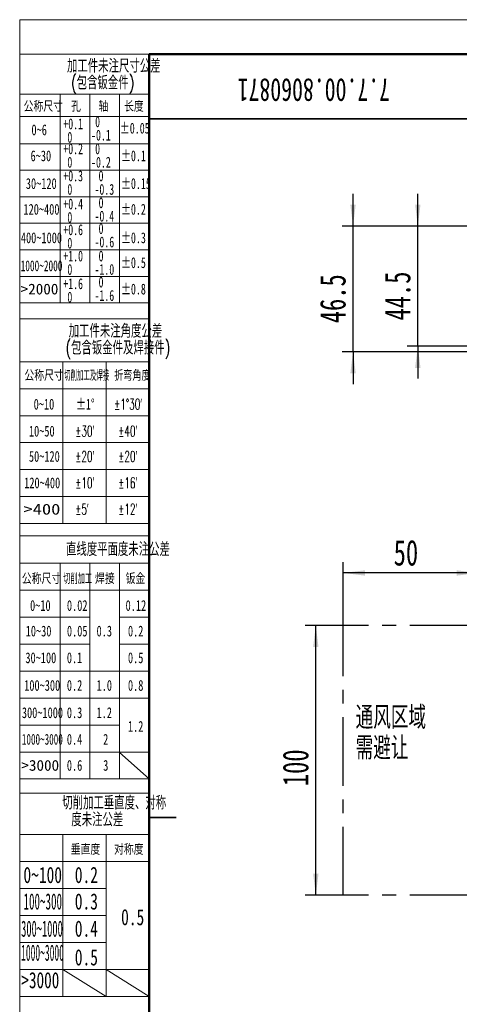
# Model space of a CAD drawing. Header units: millimetres. Extents: x 0 to 420, y 0 to 297.
# Tile 16 of 119: x 0 to 81, y 115 to 297. Entities that reach past the tile are written whole.
import ezdxf

# ---------------------------------------------------------------- set-up
doc = ezdxf.new("R2010")
doc.units = ezdxf.units.MM
doc.linetypes.add('CENTERX2', pattern=[20.32, 12.7, -2.54, 2.54, -2.54])
doc.layers.add('标注层', color=150, linetype='Continuous')
doc.styles.add('SLDTEXTSTYLE0', font='TXT', dxfattribs={"width": 0.7, "bigfont": 'bigfont'})
doc.styles.add('SLDTEXTSTYLE10', font='TXT', dxfattribs={"width": 1.253219})
doc.styles.add('SLDTEXTSTYLE11', font='TXT', dxfattribs={"width": 0.477371, "bigfont": 'bigfont'})
doc.styles.add('SLDTEXTSTYLE12', font='TXT', dxfattribs={"width": 0.618901})
doc.styles.add('SLDTEXTSTYLE13', font='TXT', dxfattribs={"width": 0.499682})
doc.styles.add('SLDTEXTSTYLE14', font='TXT', dxfattribs={"width": 0.472346})
doc.styles.add('SLDTEXTSTYLE15', font='TXT', dxfattribs={"width": 0.431677})
doc.styles.add('SLDTEXTSTYLE16', font='TXT', dxfattribs={"width": 0.689585})
doc.styles.add('SLDTEXTSTYLE2', font='TXT', dxfattribs={"width": 0.7})
doc.styles.add('SLDTEXTSTYLE4', font='TXT', dxfattribs={"width": 0.67})
doc.styles.add('SLDTEXTSTYLE5', font='TXT', dxfattribs={"width": 0.677991})
doc.styles.add('SLDTEXTSTYLE6', font='TXT', dxfattribs={"width": 0.631687})
doc.styles.add('SLDTEXTSTYLE7', font='TXT', dxfattribs={"width": 1.026693})
doc.styles.add('SLDTEXTSTYLE8', font='TXT', dxfattribs={"width": 0.601124, "bigfont": 'bigfont'})
doc.styles.add('SLDTEXTSTYLE9', font='TXT', dxfattribs={"width": 0.427578, "bigfont": 'bigfont'})
doc.dimstyles.new('SLDDIMSTYLE0', dxfattribs={"dimtxt": 5.457031, "dimasz": 4, "dimexe": 0, "dimexo": 0.0625, "dimgap": 1.364258, "dimtad": 2, "dimlfac": 2, "dimrnd": 1e-09, "dimzin": 12, "dimdsep": 46, "dimtxsty": 'SLDTEXTSTYLE2', "dimsah": 1, "dimcen": 0.09, "dimadec": 0, "dimazin": 3, "dimtfac": 1, "dimtdec": 3, "dimtmove": 0, "dimatfit": 0, "dimfxl": 1, "dimfrac": 2, "dimtolj": 1, "dimtzin": 12, "dimarcsym": 0})
doc.dimstyles.new('SLDDIMSTYLE1', dxfattribs={"dimtxt": 5.457031, "dimasz": 4, "dimexe": 0, "dimexo": 0.0625, "dimgap": 1.364258, "dimtad": 2, "dimlfac": 2, "dimrnd": 1e-09, "dimzin": 12, "dimdsep": 46, "dimtxsty": 'SLDTEXTSTYLE2', "dimsah": 1, "dimcen": 0.09, "dimadec": 0, "dimazin": 3, "dimtfac": 1, "dimtdec": 3, "dimtofl": 0, "dimtmove": 0, "dimatfit": 3, "dimfxl": 1, "dimfrac": 2, "dimtolj": 1, "dimtzin": 12, "dimarcsym": 0})

# ---------------------------------------------------------------- blocks, each defined once
blk = doc.blocks.new('SW_NOTE_0')
at = {"layer": '标注层', "color": 0, "char_height": 4.233, "attachment_point": 1, "style": 'SLDTEXTSTYLE0'}
for s, insert in [('通风区域', (0, 5.46)), ('需避让', (0, -0.19))]:
    blk.add_mtext(s, dxfattribs=dict(at, insert=insert))
blk = doc.blocks.new('SW_NOTE_5')
at = {"layer": '标注层', "color": 0, "char_height": 2.5, "attachment_point": 2, "style": 'SLDTEXTSTYLE0'}
for s, insert in [('加工件未注尺寸公差', (15.47, 3.22)), ('(包含钣金件)', (13.41, 0.11))]:
    blk.add_mtext(s, dxfattribs=dict(at, insert=insert))
blk = doc.blocks.new('SW_NOTE_6')
at = {"layer": '标注层', "color": 0, "char_height": 2, "attachment_point": 1, "style": 'SLDTEXTSTYLE4'}
for s, insert in [('0', (0.75, 2.58)), ('-0.1', (0, 0.09))]:
    blk.add_mtext(s, dxfattribs=dict(at, insert=insert))
blk = doc.blocks.new('SW_NOTE_7')
at = {"layer": '标注层', "color": 0, "char_height": 2, "attachment_point": 1, "style": 'SLDTEXTSTYLE4'}
for s, insert in [('+0.1', (0, 2.58)), ('0', (0.75, 0.09))]:
    blk.add_mtext(s, dxfattribs=dict(at, insert=insert))
blk = doc.blocks.new('SW_NOTE_8')
at = {"layer": '标注层', "color": 0, "char_height": 2, "attachment_point": 1, "style": 'SLDTEXTSTYLE4'}
for s, insert in [('+0.2', (0, 2.58)), ('0', (0.75, 0.09))]:
    blk.add_mtext(s, dxfattribs=dict(at, insert=insert))
blk = doc.blocks.new('SW_NOTE_9')
at = {"layer": '标注层', "color": 0, "char_height": 2, "attachment_point": 1, "style": 'SLDTEXTSTYLE4'}
for s, insert in [('+0.3', (0, 2.58)), ('0', (0.75, 0.09))]:
    blk.add_mtext(s, dxfattribs=dict(at, insert=insert))
blk = doc.blocks.new('SW_NOTE_10')
at = {"layer": '标注层', "color": 0, "char_height": 2, "attachment_point": 1, "style": 'SLDTEXTSTYLE4'}
for s, insert in [('+0.4', (0, 2.58)), ('0', (0.75, 0.09))]:
    blk.add_mtext(s, dxfattribs=dict(at, insert=insert))
blk = doc.blocks.new('SW_NOTE_11')
at = {"layer": '标注层', "color": 0, "char_height": 2, "attachment_point": 1, "style": 'SLDTEXTSTYLE4'}
for s, insert in [('0', (0.75, 2.58)), ('-0.2', (0, 0.09))]:
    blk.add_mtext(s, dxfattribs=dict(at, insert=insert))
blk = doc.blocks.new('SW_NOTE_12')
at = {"layer": '标注层', "color": 0, "char_height": 2, "attachment_point": 1, "style": 'SLDTEXTSTYLE4'}
for s, insert in [('0', (0.75, 2.58)), ('-0.3', (0, 0.09))]:
    blk.add_mtext(s, dxfattribs=dict(at, insert=insert))
blk = doc.blocks.new('SW_NOTE_13')
at = {"layer": '标注层', "color": 0, "char_height": 2, "attachment_point": 1, "style": 'SLDTEXTSTYLE4'}
for s, insert in [('0', (0.75, 2.58)), ('-0.4', (0, 0.09))]:
    blk.add_mtext(s, dxfattribs=dict(at, insert=insert))
blk = doc.blocks.new('SW_NOTE_14')
at = {"layer": '标注层', "color": 0, "char_height": 2, "attachment_point": 1, "style": 'SLDTEXTSTYLE4'}
for s, insert in [('+0.6', (0, 2.58)), ('0', (0.75, 0.09))]:
    blk.add_mtext(s, dxfattribs=dict(at, insert=insert))
blk = doc.blocks.new('SW_NOTE_15')
at = {"layer": '标注层', "color": 0, "char_height": 2, "attachment_point": 1, "style": 'SLDTEXTSTYLE4'}
for s, insert in [('0', (0.75, 2.58)), ('-0.6', (0, 0.09))]:
    blk.add_mtext(s, dxfattribs=dict(at, insert=insert))
blk = doc.blocks.new('SW_NOTE_16')
at = {"layer": '标注层', "color": 0, "char_height": 2, "attachment_point": 1, "style": 'SLDTEXTSTYLE4'}
for s, insert in [('+1.0', (0, 2.58)), ('0', (0.75, 0.09))]:
    blk.add_mtext(s, dxfattribs=dict(at, insert=insert))
blk = doc.blocks.new('SW_NOTE_17')
at = {"layer": '标注层', "color": 0, "char_height": 2, "attachment_point": 1, "style": 'SLDTEXTSTYLE4'}
for s, insert in [('0', (0.75, 2.58)), ('-1.0', (0, 0.09))]:
    blk.add_mtext(s, dxfattribs=dict(at, insert=insert))
blk = doc.blocks.new('SW_NOTE_18')
at = {"layer": '标注层', "color": 0, "char_height": 2, "attachment_point": 1, "style": 'SLDTEXTSTYLE4'}
for s, insert in [('+1.6', (0, 2.58)), ('0', (0.75, 0.09))]:
    blk.add_mtext(s, dxfattribs=dict(at, insert=insert))
blk = doc.blocks.new('SW_NOTE_19')
at = {"layer": '标注层', "color": 0, "char_height": 2, "attachment_point": 1, "style": 'SLDTEXTSTYLE4'}
for s, insert in [('0', (0.75, 2.58)), ('-1.6', (0, 0.09))]:
    blk.add_mtext(s, dxfattribs=dict(at, insert=insert))
blk = doc.blocks.new('SW_NOTE_20')
at = {"layer": '标注层', "color": 0, "char_height": 2.5, "attachment_point": 2, "style": 'SLDTEXTSTYLE0'}
for s, insert in [('加工件未注角度公差', (15.47, 3.22)), ('(包含钣金件及焊接件)', (15.91, 0.11))]:
    blk.add_mtext(s, dxfattribs=dict(at, insert=insert))
blk = doc.blocks.new('SW_NOTE_21')
at = {"layer": '标注层', "color": 0, "char_height": 2.5, "attachment_point": 2, "style": 'SLDTEXTSTYLE0'}
for s, insert in [('切削加工垂直度、对称', (17.19, 3.22)), ('度未注公差', (14.06, 0.11))]:
    blk.add_mtext(s, dxfattribs=dict(at, insert=insert))
blk = doc.blocks.new('_D')
at = {"layer": '标注层'}
for p, q in [((61.73, 259.11), (61.73, 265.11)), ((92.11, 259.11), (59.73, 259.11)), ((61.73, 235.86), (61.73, 259.11)), ((90.91, 235.86), (59.73, 235.86)), ((61.73, 235.86), (61.73, 229.86))]:
    blk.add_line(p, q, dxfattribs=at)
for points in [[(61.73, 259.11), (62.23, 263.11), (61.23, 263.11)], [(61.73, 235.86), (61.23, 231.86), (62.23, 231.86)]]:
    blk.add_solid(points, dxfattribs=at)
at = {"layer": '标注层', "insert": (55.59, 241.14), "char_height": 4.762, "attachment_point": 1, "rotation": 90, "style": 'SLDTEXTSTYLE2'}
blk.add_mtext('46.5', dxfattribs=at)
blk = doc.blocks.new('_D_1')
at = {"layer": '标注层'}
for p, q in [((73.73, 259.11), (73.73, 265.11)), ((92.11, 259.11), (71.73, 259.11)), ((73.73, 236.86), (73.73, 259.11)), ((84.93, 236.86), (71.73, 236.86)), ((73.73, 236.86), (73.73, 230.86))]:
    blk.add_line(p, q, dxfattribs=at)
for points in [[(73.73, 259.11), (74.23, 263.11), (73.23, 263.11)], [(73.73, 236.86), (73.23, 232.86), (74.23, 232.86)]]:
    blk.add_solid(points, dxfattribs=at)
at = {"layer": '标注层', "insert": (67.59, 241.64), "char_height": 4.762, "attachment_point": 1, "rotation": 90, "style": 'SLDTEXTSTYLE2'}
blk.add_mtext('44.5', dxfattribs=at)
blk = doc.blocks.new('_D_3')
at = {"layer": '标注层'}
for p, q in [((59.93, 185.09), (59.93, 196.84)), ((84.93, 185.09), (84.93, 196.84)), ((84.93, 194.84), (59.93, 194.84))]:
    blk.add_line(p, q, dxfattribs=at)
for points in [[(59.93, 194.84), (63.93, 194.34), (63.93, 195.34)], [(84.93, 194.84), (80.93, 195.34), (80.93, 194.34)]]:
    blk.add_solid(points, dxfattribs=at)
at = {"layer": '标注层', "insert": (69.26, 200.98), "char_height": 4.762, "attachment_point": 1, "style": 'SLDTEXTSTYLE2'}
blk.add_mtext('50', dxfattribs=at)
blk = doc.blocks.new('_D_4')
at = {"layer": '标注层'}
for p, q in [((59.93, 185.09), (52.84, 185.09)), ((54.84, 135.09), (54.84, 185.09)), ((59.93, 135.09), (52.84, 135.09))]:
    blk.add_line(p, q, dxfattribs=at)
for points in [[(54.84, 185.09), (54.34, 181.09), (55.34, 181.09)], [(54.84, 135.09), (55.34, 139.09), (54.34, 139.09)]]:
    blk.add_solid(points, dxfattribs=at)
at = {"layer": '标注层', "insert": (48.7, 155.33), "char_height": 4.762, "attachment_point": 1, "rotation": 90, "style": 'SLDTEXTSTYLE2'}
blk.add_mtext('100', dxfattribs=at)

msp = doc.modelspace()

# ---------------------------------------------------------------- linework, layer by layer
at = {"color": 7, "linetype": 'Continuous', "lineweight": 18}
for q in [(419.993, 297.3966), (-0.0005, 0.3966)]:
    msp.add_line((-0.0005, 297.3966), q, dxfattribs=at)
at = {"color": 1, "linetype": 'Continuous', "lineweight": 18}
for p, q in [((23.9959, 290.9894), (-0.0005, 290.9894)), ((-0.0005, 290.9894), (-0.0005, 0.3966)), ((7.4931, 283.5731), (-0.0005, 283.5731)), ((7.4931, 283.5731), (7.4931, 279.5731)), ((7.4931, 283.5731), (12.9941, 283.5731)), ((12.9941, 283.5731), (12.9941, 244.8997)), ((18.495, 283.5731), (12.9941, 283.5731)), ((18.495, 283.5731), (18.495, 244.8997)), ((18.495, 283.5731), (23.9959, 283.5731)), ((-0.0041, 279.4492), (23.9959, 279.4492)), ((7.4931, 279.9545), (7.4931, 244.8997)), ((-0.0041, 274.4004), (23.9959, 274.4004)), ((-0.0041, 269.4836), (23.9959, 269.4836)), ((-0.0041, 264.5669), (23.9959, 264.5669)), ((-0.0041, 259.6501), (23.9959, 259.6501)), ((-0.0041, 254.7333), (23.9959, 254.7333)), ((-0.0041, 249.8165), (23.9959, 249.8165)), ((-0.0041, 244.8997), (23.9959, 244.8997)), ((-0.0005, 241.9717), (23.9959, 241.9717)), ((7.993, 233.9946), (-0.0005, 233.9946)), ((7.993, 233.9946), (7.993, 203.9946)), ((7.993, 233.9946), (15.993, 233.9946)), ((15.993, 233.9946), (15.993, 203.9946)), ((15.993, 233.9946), (23.9959, 233.9946)), ((-0.0005, 228.9946), (23.9959, 228.9946)), ((-0.0005, 223.9946), (23.9959, 223.9946)), ((-0.0005, 218.9946), (23.9959, 218.9946)), ((-0.0005, 213.9946), (23.9959, 213.9946)), ((-0.0005, 208.9946), (23.9959, 208.9946)), ((-0.0005, 203.9946), (23.9959, 203.9946)), ((-0.0005, 201.7402), (23.9959, 201.7402)), ((7.4959, 196.6533), (-0.0005, 196.6533)), ((7.4959, 196.6533), (7.4959, 156.6533)), ((12.9959, 196.6533), (7.4959, 196.6533)), ((12.9959, 196.6533), (12.9959, 156.6533)), ((18.4959, 196.6533), (12.9959, 196.6533)), ((18.4959, 196.6533), (18.4959, 156.6533)), ((18.4959, 196.6533), (23.9959, 196.6533)), ((-0.0005, 191.6533), (23.9959, 191.6533)), ((-0.0005, 186.6533), (12.9959, 186.6533)), ((18.4959, 186.6533), (23.9959, 186.6533)), ((-0.0005, 181.6533), (12.9959, 181.6533)), ((18.4959, 181.6533), (23.9937, 181.6533)), ((-0.0005, 176.6533), (23.9959, 176.6533)), ((-0.0005, 171.6533), (23.9959, 171.6533)), ((-0.0048, 166.6533), (18.4959, 166.6533)), ((-0.0005, 161.6533), (23.9959, 161.6533)), ((18.4959, 161.5923), (23.9959, 156.6533)), ((-0.0005, 156.6533), (23.9959, 156.6533)), ((-0.0005, 154.0076), (23.9959, 154.0076)), ((-0.0005, 146.3426), (7.9983, 146.3426)), ((7.9983, 146.3426), (7.9983, 116.3344)), ((15.9971, 146.3426), (7.9983, 146.3426)), ((15.9971, 146.3426), (15.9971, 116.3344)), ((15.9971, 146.3426), (23.9959, 146.3426)), ((-0.0005, 141.3426), (23.9959, 141.3426)), ((-0.0066, 136.341), (15.9971, 136.341)), ((-0.0066, 131.3393), (15.9971, 131.3393)), ((-0.0066, 126.3377), (15.9971, 126.3377)), ((-0.0005, 121.336), (23.9959, 121.336)), ((7.9983, 121.336), (15.9971, 116.3344)), ((15.9971, 121.3268), (23.9959, 116.3344)), ((-0.0005, 116.3344), (23.9959, 116.3344)), ((23.9959, 116.3344), (23.9692, 116.4222))]:
    msp.add_line(p, q, dxfattribs=at)
at = {"color": 7, "linetype": 'Continuous', "lineweight": 50}
for p, q in [((23.9959, 5.9894), (23.9959, 290.9894)), ((23.9959, 290.9894), (413.9959, 290.9894))]:
    msp.add_line(p, q, dxfattribs=at)
at = {"color": 7, "linetype": 'Continuous', "lineweight": 35}
for p, q in [((23.9959, 278.9894), (83.9959, 278.9894)), ((28.9959, 149.4894), (23.9959, 149.4894))]:
    msp.add_line(p, q, dxfattribs=at)
at = {"color": 7, "linetype": 'CENTERX2'}
for p, q in [((84.9316, 185.0922), (59.9316, 185.0922)), ((59.9316, 135.0922), (59.9316, 185.0922)), ((84.9316, 135.0922), (59.9316, 135.0922))]:
    msp.add_line(p, q, dxfattribs=at)
at = {"color": 1, "linetype": 'CENTERX2', "lineweight": 18}
msp.add_line((-0.0005, 146.3426), (23.9959, 146.3426), dxfattribs=at)

# ---------------------------------------------------------------- block references
at = {"layer": '标注层', "color": 1}
for name, p in [('SW_NOTE_5', (1.9439, 286.8567)), ('SW_NOTE_6', (13.2128, 276.9051)), ('SW_NOTE_7', (8.0718, 276.5088)), ('SW_NOTE_8', (8.0718, 271.8872)), ('SW_NOTE_11', (13.2128, 271.8872)), ('SW_NOTE_9', (8.0718, 266.8607)), ('SW_NOTE_12', (13.8473, 266.8607)), ('SW_NOTE_10', (8.0718, 261.6614)), ('SW_NOTE_13', (13.8473, 261.8971)), ('SW_NOTE_14', (8.0718, 256.888)), ('SW_NOTE_15', (13.8487, 257.1118)), ('SW_NOTE_16', (8.0718, 252.0138)), ('SW_NOTE_17', (13.8487, 252.0138)), ('SW_NOTE_18', (8.0718, 246.8804)), ('SW_NOTE_19', (13.8487, 247.1869)), ('SW_NOTE_20', (2.2567, 237.7251)), ('SW_NOTE_21', (0.3082, 150.2699))]:
    msp.add_blockref(name, p, dxfattribs=at)
at = {"layer": '标注层'}
msp.add_blockref('SW_NOTE_0', (62.2181, 164.6962), dxfattribs=at)

# ---------------------------------------------------------------- texts
at = {"color": 7, "linetype": 'Continuous', "lineweight": 0, "insert": (54.4726, 282.2253), "char_height": 4.233333, "attachment_point": 2, "rotation": 180, "style": 'SLDTEXTSTYLE2'}
msp.add_mtext('7.7.00.8060871', dxfattribs=at)
at = {"layer": '标注层', "color": 1}
for s, insert, char_height, attachment_point, style in [('公称尺寸', (0.7237, 282.3304), 2, 1, 'SLDTEXTSTYLE0'), ('孔', (9.5078, 282.3304), 2, 1, 'SLDTEXTSTYLE0'), ('轴', (14.5989, 282.3304), 2, 1, 'SLDTEXTSTYLE0'), ('长度', (19.3232, 282.3304), 2, 1, 'SLDTEXTSTYLE0'), ('0~6', (2.1717, 277.9823), 2, 1, 'SLDTEXTSTYLE2'), ('±0.05', (18.5343, 278.2887), 2, 1, 'SLDTEXTSTYLE5'), ('6~30', (2.0085, 273.1627), 2, 1, 'SLDTEXTSTYLE2'), ('±0.1', (18.7483, 273.1627), 2, 1, 'SLDTEXTSTYLE5'), ('30~120', (1.1293, 268.0191), 2, 1, 'SLDTEXTSTYLE2'), ('±0.15', (18.7483, 268.0191), 2, 1, 'SLDTEXTSTYLE5'), ('120~400', (0.6904, 263.255), 2, 1, 'SLDTEXTSTYLE2'), ('±0.2', (18.7483, 263.255), 2, 1, 'SLDTEXTSTYLE5'), ('400~1000', (0.21, 257.9709), 2, 1, 'SLDTEXTSTYLE2'), ('±0.3', (18.7483, 257.9709), 2, 1, 'SLDTEXTSTYLE5'), ('1000~2000', (0.1711, 252.7824), 2, 1, 'SLDTEXTSTYLE6'), ('±0.5', (18.7483, 253.362), 2, 1, 'SLDTEXTSTYLE5'), ('>2000', (0.1711, 248.4691), 2, 1, 'SLDTEXTSTYLE7'), ('±0.8', (18.7483, 248.4691), 2, 1, 'SLDTEXTSTYLE5'), ('公称尺寸', (0.8729, 232.4656), 2, 1, 'SLDTEXTSTYLE0'), ('切削加工及焊接', (8.2029, 232.4656), 2, 1, 'SLDTEXTSTYLE9'), ('折弯角度', (17.4942, 232.4656), 2, 1, 'SLDTEXTSTYLE8'), ('0~10', (2.5803, 227.1224), 2, 1, 'SLDTEXTSTYLE2'), ('±1°', (10.4111, 227.1224), 2, 1, 'SLDTEXTSTYLE5'), ('±1°30′', (17.4942, 227.1224), 2, 1, 'SLDTEXTSTYLE8'), ('10~50', (1.7025, 222.1322), 2, 1, 'SLDTEXTSTYLE2'), ('±30′', (10.2792, 222.1322), 2, 1, 'SLDTEXTSTYLE8'), ('±40′', (18.2442, 222.1322), 2, 1, 'SLDTEXTSTYLE8'), ('50~120', (1.7025, 217.4491), 2, 1, 'SLDTEXTSTYLE2'), ('±20′', (10.2792, 217.4491), 2, 1, 'SLDTEXTSTYLE8'), ('±20′', (18.2442, 217.4491), 2, 1, 'SLDTEXTSTYLE8'), ('120~400', (0.8248, 212.5439), 2, 1, 'SLDTEXTSTYLE2'), ('±10′', (10.2792, 212.5439), 2, 1, 'SLDTEXTSTYLE8'), ('±16′', (18.2456, 212.5439), 2, 1, 'SLDTEXTSTYLE8'), ('>400', (0.7005, 207.6613), 2, 1, 'SLDTEXTSTYLE10'), ('±5′', (10.2792, 207.6613), 2, 1, 'SLDTEXTSTYLE8'), ('±12′', (18.2456, 207.6613), 2, 1, 'SLDTEXTSTYLE8'), ('直线度平面度未注公差', (18.1914, 200.4886), 2.5, 2, 'SLDTEXTSTYLE0'), ('公称尺寸', (0.397, 194.7979), 2, 1, 'SLDTEXTSTYLE0'), ('切削加工', (8.05, 194.7979), 2, 1, 'SLDTEXTSTYLE11'), ('焊接', (13.9447, 194.7979), 2, 1, 'SLDTEXTSTYLE0'), ('钣金', (19.6093, 194.7979), 2, 1, 'SLDTEXTSTYLE0'), ('0~10', (1.9089, 189.8071), 2, 1, 'SLDTEXTSTYLE2'), ('0.02', (8.7387, 189.8071), 2, 1, 'SLDTEXTSTYLE2'), ('0.12', (19.6052, 189.8071), 2, 1, 'SLDTEXTSTYLE2'), ('10~30', (1.1075, 185.0772), 2, 1, 'SLDTEXTSTYLE2'), ('0.05', (8.7387, 185.0772), 2, 1, 'SLDTEXTSTYLE2'), ('0.3', (14.229, 185.0772), 2, 1, 'SLDTEXTSTYLE2'), ('0.2', (20.0441, 185.0772), 2, 1, 'SLDTEXTSTYLE2'), ('30~100', (1.0482, 180.1231), 2, 1, 'SLDTEXTSTYLE2'), ('0.1', (8.7269, 180.1231), 2, 1, 'SLDTEXTSTYLE2'), ('0.5', (20.0441, 180.1231), 2, 1, 'SLDTEXTSTYLE2'), ('100~300', (0.8248, 175.0026), 2, 1, 'SLDTEXTSTYLE2'), ('0.2', (8.7269, 175.0026), 2, 1, 'SLDTEXTSTYLE2'), ('1.0', (14.229, 175.0026), 2, 1, 'SLDTEXTSTYLE2'), ('0.8', (20.0441, 175.0026), 2, 1, 'SLDTEXTSTYLE2'), ('300~1000', (0.3984, 169.9445), 2, 1, 'SLDTEXTSTYLE2'), ('0.3', (8.7269, 169.9445), 2, 1, 'SLDTEXTSTYLE2'), ('1.2', (14.229, 169.9445), 2, 1, 'SLDTEXTSTYLE2'), ('1.2', (20.0413, 167.4098), 2, 1, 'SLDTEXTSTYLE2'), ('1000~3000', (0.3984, 165.012), 2, 1, 'SLDTEXTSTYLE12'), ('0.4', (8.7269, 165.012), 2, 1, 'SLDTEXTSTYLE2'), ('2', (15.454, 165.012), 2, 1, 'SLDTEXTSTYLE2'), ('>3000', (0.3082, 160.1784), 2, 1, 'SLDTEXTSTYLE7'), ('0.6', (8.7269, 160.1784), 2, 1, 'SLDTEXTSTYLE2'), ('3', (15.454, 160.1784), 2, 1, 'SLDTEXTSTYLE2'), ('垂直度', (9.4495, 144.6054), 2, 1, 'SLDTEXTSTYLE0'), ('对称度', (17.4679, 144.6054), 2, 1, 'SLDTEXTSTYLE0'), ('0~100', (0.6847, 140.3667), 3, 1, 'SLDTEXTSTYLE2'), ('0.2', (10.1978, 140.3667), 3, 1, 'SLDTEXTSTYLE2'), ('100~300', (0.6951, 135.4525), 3, 1, 'SLDTEXTSTYLE13'), ('0.3', (10.1978, 135.4525), 3, 1, 'SLDTEXTSTYLE2'), ('0.5', (18.7762, 132.5458), 3, 1, 'SLDTEXTSTYLE2'), ('300~1000', (0.2618, 130.4111), 3, 1, 'SLDTEXTSTYLE14'), ('0.4', (10.1978, 130.4111), 3, 1, 'SLDTEXTSTYLE2'), ('1000~3000', (0.2542, 125.9603), 3, 1, 'SLDTEXTSTYLE15'), ('0.5', (10.1978, 125.0992), 3, 1, 'SLDTEXTSTYLE2'), ('>3000', (0.2958, 120.8624), 3, 1, 'SLDTEXTSTYLE16')]:
    msp.add_mtext(s, dxfattribs=dict(at, insert=insert, char_height=char_height, attachment_point=attachment_point, style=style))

# ---------------------------------------------------------------- dimensions: what is measured, and where the dimension line sits
at = {"layer": '标注层'}
for base, p1, p2, dimstyle, picture, middle in [((61.7316, 259.115), (90.9066, 235.865), (92.1066, 259.115), 'SLDDIMSTYLE0', '_D', (61.7316, 247.49)), ((73.7316, 259.115), (84.9315, 236.865), (92.1066, 259.115), 'SLDDIMSTYLE0', '_D_1', (73.7316, 247.99)), ((54.841, 185.0922), (59.9316, 135.0922), (59.9316, 185.0922), 'SLDDIMSTYLE1', '_D_4', (54.841, 160.0922))]:
    dim = msp.add_linear_dim(base=base, p1=p1, p2=p2, angle=90, dimstyle=dimstyle, dxfattribs=at)
    dim.commit()
    dim.dimension.update_dxf_attribs({"geometry": picture, "text_midpoint": middle, "dimtype": 160})
dim = msp.add_linear_dim(base=(59.9316, 194.8425), p1=(84.9316, 185.0922), p2=(59.9316, 185.0922), dimstyle='SLDDIMSTYLE1', dxfattribs=at)
dim.commit()
dim.dimension.update_dxf_attribs({"geometry": '_D_3', "text_midpoint": (72.4316, 194.8425), "dimtype": 160})

doc.saveas('drawing.dxf')
